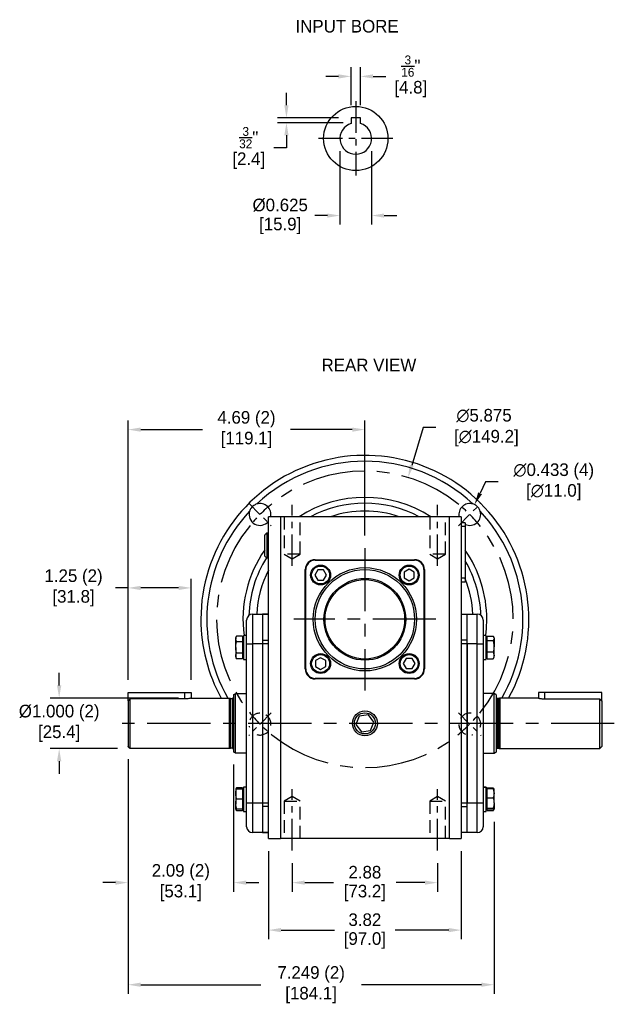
# Model space of a CAD drawing. Header units: inches. Extents: x 68.3 to 98.5, y 18.7 to 44.4.
# Tile 1 of 3: x 68.3 to 80.1, y 19 to 38.5. Entities that reach past the tile are written whole.
import ezdxf

# ---------------------------------------------------------------- set-up
doc = ezdxf.new("R2010")
doc.units = ezdxf.units.IN
doc.header["$MEASUREMENT"] = 0
doc.linetypes.add('CENTER', pattern=[2, 1.25, -0.25, 0.25, -0.25])
doc.linetypes.add('HIDDEN', pattern=[0.375, 0.25, -0.125])
for name, color, linetype in [('Centerline', 40, 'CENTER'), ('Dimensions', 140, 'Continuous'), ('Hidden', 102, 'HIDDEN'), ('Text', 140, 'Continuous')]:
    doc.layers.add(name, color=color, linetype=linetype)
doc.dimstyles.get("Standard").update_dxf_attribs({"dimtxt": 0.25, "dimasz": 0.25, "dimexe": 0.18, "dimexo": 0.25, "dimgap": 0.08, "dimtad": 0, "dimtih": 1, "dimtoh": 1, "dimrnd": 0.0005, "dimzin": 0, "dimdsep": 46, "dimtxsty": 'Standard', "dimcen": 0, "dimadec": 0, "dimazin": 0, "dimtfac": 1, "dimtofl": 0, "dimtmove": 0, "dimatfit": 3, "dimfxl": 0, "dimtolj": 1, "dimtzin": 0, "dimarcsym": 0})

# ---------------------------------------------------------------- blocks, each defined once
blk = doc.blocks.new('*D0')
at = {"layer": 'Defpoints', "color": 0}
for p in [(75.086, 37.359), (74.898, 36.536), (75.086, 36.536)]:
    blk.add_point(p, dxfattribs=at)
at = {"layer": 'Dimensions', "color": 0, "lineweight": -2}
for p, q in [((74.898, 36.786), (74.898, 37.539)), ((75.086, 36.786), (75.086, 37.539)), ((74.648, 37.359), (74.398, 37.359)), ((75.336, 37.359), (75.586, 37.359))]:
    blk.add_line(p, q, dxfattribs=at)
at = {"layer": 'Dimensions', "color": 0}
for points in [[(74.648, 37.401), (74.648, 37.317), (74.898, 37.359)], [(75.336, 37.401), (75.336, 37.317), (75.086, 37.359)]]:
    blk.add_solid(points, dxfattribs=at)
at = {"layer": 'Dimensions', "color": 0, "insert": (76.082, 37.359), "char_height": 0.25, "attachment_point": 5}
blk.add_mtext('\\A1;{\\H0.7x;\\S3/16;}"\\P[4.8]', dxfattribs=at)
blk = doc.blocks.new('*D1')
at = {"layer": 'Defpoints', "color": 0}
for p in [(74.679, 36.129), (75.304, 36.129), (74.679, 34.602)]:
    blk.add_point(p, dxfattribs=at)
at = {"layer": 'Dimensions', "color": 0, "lineweight": -2}
for p, q in [((74.679, 35.879), (74.679, 34.422)), ((75.304, 35.879), (75.304, 34.422)), ((74.429, 34.602), (74.179, 34.602)), ((75.554, 34.602), (75.804, 34.602))]:
    blk.add_line(p, q, dxfattribs=at)
at = {"layer": 'Dimensions', "color": 0}
for points in [[(74.429, 34.643), (74.429, 34.56), (74.679, 34.602)], [(75.554, 34.643), (75.554, 34.56), (75.304, 34.602)]]:
    blk.add_solid(points, dxfattribs=at)
at = {"layer": 'Dimensions', "color": 0, "char_height": 0.25, "attachment_point": 5}
for s, insert in [('\\A1;%%c0.625', (73.495, 34.807)), ('\\A1;[15.9]', (73.495, 34.397))]:
    blk.add_mtext(s, dxfattribs=dict(at, insert=insert))
blk = doc.blocks.new('*D2')
at = {"layer": 'Defpoints', "color": 0}
for p in [(74.898, 36.536), (73.619, 36.442), (74.992, 36.442)]:
    blk.add_point(p, dxfattribs=at)
at = {"layer": 'Dimensions', "color": 0, "lineweight": -2}
for p, q in [((73.619, 36.786), (73.619, 37.036)), ((74.648, 36.536), (73.439, 36.536)), ((74.742, 36.442), (73.439, 36.442)), ((73.619, 36.192), (73.619, 35.942)), ((73.619, 35.942), (73.369, 35.942))]:
    blk.add_line(p, q, dxfattribs=at)
at = {"layer": 'Dimensions', "color": 0}
for points in [[(73.577, 36.786), (73.661, 36.786), (73.619, 36.536)], [(73.577, 36.192), (73.661, 36.192), (73.619, 36.442)]]:
    blk.add_solid(points, dxfattribs=at)
at = {"layer": 'Dimensions', "color": 0, "insert": (72.872, 35.942), "char_height": 0.25, "attachment_point": 5}
blk.add_mtext('\\A1;{\\H0.7x;\\S3/32;}"\\P[2.4]', dxfattribs=at)
blk = doc.blocks.new('*D3')
at = {"layer": 'Defpoints', "color": 0}
for p in [(70.482, 27.224), (70.482, 25.15), (71.732, 25.15)]:
    blk.add_point(p, dxfattribs=at)
at = {"layer": 'Dimensions', "color": 0, "lineweight": -2}
for p, q in [((70.482, 25.4), (70.482, 27.404)), ((71.732, 25.4), (71.732, 27.404)), ((70.482, 27.224), (70.232, 27.224)), ((71.482, 27.224), (70.732, 27.224))]:
    blk.add_line(p, q, dxfattribs=at)
at = {"layer": 'Dimensions', "color": 0}
for points in [[(70.732, 27.265), (70.732, 27.182), (70.482, 27.224)], [(71.482, 27.265), (71.482, 27.182), (71.732, 27.224)]]:
    blk.add_solid(points, dxfattribs=at)
at = {"layer": 'Dimensions', "color": 0, "char_height": 0.25, "attachment_point": 5}
for s, insert in [('\\A1;1.25 (2)', (69.402, 27.429)), ('\\A1;[31.8]', (69.402, 27.019))]:
    blk.add_mtext(s, dxfattribs=dict(at, insert=insert))
blk = doc.blocks.new('*D4')
at = {"layer": 'Defpoints', "color": 0}
for p in [(73.732, 22.023), (76.612, 22.023), (76.612, 21.385)]:
    blk.add_point(p, dxfattribs=at)
at = {"layer": 'Dimensions', "color": 0, "lineweight": -2}
for p, q in [((73.732, 21.773), (73.732, 21.205)), ((76.612, 21.773), (76.612, 21.205)), ((73.982, 21.385), (74.551, 21.385)), ((76.362, 21.385), (75.794, 21.385))]:
    blk.add_line(p, q, dxfattribs=at)
at = {"layer": 'Dimensions', "color": 0}
for points in [[(73.982, 21.426), (73.982, 21.343), (73.732, 21.385)], [(76.362, 21.426), (76.362, 21.343), (76.612, 21.385)]]:
    blk.add_solid(points, dxfattribs=at)
at = {"layer": 'Dimensions', "color": 0, "char_height": 0.25, "attachment_point": 5}
for s, insert in [('\\A1;2.88', (75.172, 21.59)), ('\\A1;[73.2]', (75.172, 21.18))]:
    blk.add_mtext(s, dxfattribs=dict(at, insert=insert))
blk = doc.blocks.new('*D5')
at = {"layer": 'Defpoints', "color": 0}
for p in [(73.263, 22.259), (77.082, 22.259), (77.082, 20.444)]:
    blk.add_point(p, dxfattribs=at)
at = {"layer": 'Dimensions', "color": 0, "lineweight": -2}
for p, q in [((73.263, 22.009), (73.263, 20.264)), ((77.082, 22.009), (77.082, 20.264)), ((73.513, 20.444), (74.571, 20.444)), ((76.832, 20.444), (75.773, 20.444))]:
    blk.add_line(p, q, dxfattribs=at)
at = {"layer": 'Dimensions', "color": 0}
for points in [[(73.513, 20.486), (73.513, 20.402), (73.263, 20.444)], [(76.832, 20.486), (76.832, 20.402), (77.082, 20.444)]]:
    blk.add_solid(points, dxfattribs=at)
at = {"layer": 'Dimensions', "color": 0, "char_height": 0.25, "attachment_point": 5}
for s, insert in [('\\A1;3.82', (75.172, 20.649)), ('\\A1;[97.0]', (75.172, 20.239))]:
    blk.add_mtext(s, dxfattribs=dict(at, insert=insert))
blk = doc.blocks.new('*D6')
at = {"layer": 'Defpoints', "color": 0}
for p in [(70.482, 30.361), (75.172, 28.01), (70.482, 25.15)]:
    blk.add_point(p, dxfattribs=at)
at = {"layer": 'Dimensions', "color": 0, "lineweight": -2}
for p, q in [((70.482, 25.4), (70.482, 30.541)), ((75.172, 28.26), (75.172, 30.541)), ((70.732, 30.361), (71.955, 30.361)), ((74.922, 30.361), (73.699, 30.361))]:
    blk.add_line(p, q, dxfattribs=at)
at = {"layer": 'Dimensions', "color": 0}
for points in [[(70.732, 30.402), (70.732, 30.319), (70.482, 30.361)], [(74.922, 30.402), (74.922, 30.319), (75.172, 30.361)]]:
    blk.add_solid(points, dxfattribs=at)
at = {"layer": 'Dimensions', "color": 0, "char_height": 0.25, "attachment_point": 5}
for s, insert in [('\\A1;4.69 (2)', (72.827, 30.566)), ('\\A1;[119.1]', (72.827, 30.156))]:
    blk.add_mtext(s, dxfattribs=dict(at, insert=insert))
blk = doc.blocks.new('*D7')
at = {"layer": 'Defpoints', "color": 0}
for p in [(69.117, 25.041), (71.732, 25.041), (70.521, 24.041)]:
    blk.add_point(p, dxfattribs=at)
at = {"layer": 'Dimensions', "color": 0, "lineweight": -2}
for p, q in [((69.117, 25.291), (69.117, 25.541)), ((71.482, 25.041), (68.937, 25.041)), ((70.271, 24.041), (68.937, 24.041)), ((69.117, 23.791), (69.117, 23.541))]:
    blk.add_line(p, q, dxfattribs=at)
at = {"layer": 'Dimensions', "color": 0}
for points in [[(69.075, 25.291), (69.159, 25.291), (69.117, 25.041)], [(69.075, 23.791), (69.159, 23.791), (69.117, 24.041)]]:
    blk.add_solid(points, dxfattribs=at)
at = {"layer": 'Dimensions', "color": 0, "char_height": 0.25, "attachment_point": 5}
for s, insert in [('\\A1;%%c1.000 (2)', (69.117, 24.746)), ('\\A1;[25.4]', (69.117, 24.336))]:
    blk.add_mtext(s, dxfattribs=dict(at, insert=insert))
blk = doc.blocks.new('*D8')
at = {"layer": 'Defpoints', "color": 0}
for p in [(70.482, 24.08), (72.572, 23.973), (70.482, 21.385)]:
    blk.add_point(p, dxfattribs=at)
at = {"layer": 'Dimensions', "color": 0, "lineweight": -2}
for p, q in [((70.482, 23.83), (70.482, 21.205)), ((72.572, 23.723), (72.572, 21.205)), ((70.232, 21.385), (69.982, 21.385)), ((72.822, 21.385), (73.072, 21.385))]:
    blk.add_line(p, q, dxfattribs=at)
at = {"layer": 'Dimensions', "color": 0}
for points in [[(70.232, 21.426), (70.232, 21.343), (70.482, 21.385)], [(72.822, 21.426), (72.822, 21.343), (72.572, 21.385)]]:
    blk.add_solid(points, dxfattribs=at)
at = {"layer": 'Dimensions', "color": 0, "char_height": 0.25, "attachment_point": 5}
for s, insert in [('\\A1;2.09 (2)', (71.527, 21.59)), ('\\A1;[53.1]', (71.527, 21.18))]:
    blk.add_mtext(s, dxfattribs=dict(at, insert=insert))
blk = doc.blocks.new('*D21')
at = {"layer": 'Defpoints', "color": 0}
for p in [(70.482, 24.08), (77.731, 22.842), (77.731, 19.362)]:
    blk.add_point(p, dxfattribs=at)
at = {"layer": 'Dimensions', "color": 0, "lineweight": -2}
for p, q in [((70.482, 23.83), (70.482, 19.182)), ((77.731, 22.592), (77.731, 19.182)), ((70.732, 19.362), (73.11, 19.362)), ((77.481, 19.362), (75.103, 19.362))]:
    blk.add_line(p, q, dxfattribs=at)
at = {"layer": 'Dimensions', "color": 0}
for points in [[(70.732, 19.404), (70.732, 19.32), (70.482, 19.362)], [(77.481, 19.404), (77.481, 19.32), (77.731, 19.362)]]:
    blk.add_solid(points, dxfattribs=at)
at = {"layer": 'Dimensions', "color": 0, "char_height": 0.25, "attachment_point": 5}
for s, insert in [('\\A1;7.249 (2)', (74.107, 19.567)), ('\\A1;[184.1]', (74.107, 19.157))]:
    blk.add_mtext(s, dxfattribs=dict(at, insert=insert))
blk = doc.blocks.new('*D22')
at = {"layer": 'Defpoints', "color": 0}
for p in [(77.344, 28.874), (77.155, 28.485)]:
    blk.add_point(p, dxfattribs=at)
at = {"layer": 'Dimensions', "color": 0, "lineweight": -2}
for p, q in [((77.562, 29.324), (77.453, 29.099)), ((77.812, 29.324), (77.562, 29.324))]:
    blk.add_line(p, q, dxfattribs=at)
at = {"layer": 'Dimensions', "color": 0}
blk.add_solid([(77.416, 29.117), (77.491, 29.081), (77.344, 28.874)], dxfattribs=at)
at = {"layer": 'Dimensions', "color": 0, "char_height": 0.25, "attachment_point": 5}
for s, insert in [('\\A1;∅0.433 (4)', (78.913, 29.529)), ('\\A1;[∅11.0]', (78.913, 29.119))]:
    blk.add_mtext(s, dxfattribs=dict(at, insert=insert))
blk = doc.blocks.new('*D23')
at = {"layer": 'Defpoints', "color": 0}
for p in [(76.027, 29.413), (74.318, 23.792)]:
    blk.add_point(p, dxfattribs=at)
at = {"layer": 'Dimensions', "color": 0, "lineweight": -2}
for p, q in [((76.327, 30.4), (76.1, 29.652)), ((76.577, 30.4), (76.327, 30.4))]:
    blk.add_line(p, q, dxfattribs=at)
at = {"layer": 'Dimensions', "color": 0}
blk.add_solid([(76.06, 29.664), (76.14, 29.64), (76.027, 29.413)], dxfattribs=at)
at = {"layer": 'Dimensions', "color": 0, "insert": (77.532, 30.4), "char_height": 0.25, "attachment_point": 5}
blk.add_mtext('\\A1;∅5.875\\P [∅149.2]', dxfattribs=at)

msp = doc.modelspace()

# ---------------------------------------------------------------- linework, layer by layer
for p, q in [((75.0855, 36.5357), (74.898, 36.5357)), ((74.898, 36.5357), (74.898, 36.4687)), ((75.0855, 36.4687), (75.0855, 36.5357))]:
    msp.add_line(p, q)
at = {"color": 7, "linetype": 'Continuous'}
for p, q in [((73.2628, 22.2595), (73.2628, 28.6347)), ((73.499, 28.6347), (73.2628, 28.6347)), ((73.499, 28.6347), (73.499, 22.2595)), ((76.8455, 28.6347), (73.499, 28.6347)), ((76.8455, 22.2595), (76.8455, 28.6347)), ((77.0817, 28.6347), (76.8455, 28.6347)), ((77.0817, 28.6347), (77.0817, 22.2595)), ((77.1068, 28.5166), (77.0817, 28.5425)), ((77.1604, 28.5166), (77.0817, 28.5166)), ((77.1604, 28.5166), (77.1604, 28.4378)), ((73.227, 28.3107), (73.227, 27.8169)), ((77.1604, 28.4378), (77.0817, 28.4378)), ((77.1604, 28.4378), (77.1604, 27.4142)), ((73.1887, 27.8552), (73.1887, 28.2725)), ((74.188, 27.7835), (76.1565, 27.7835)), ((74.188, 27.773), (74.188, 27.7835)), ((74.188, 27.773), (76.1565, 27.773)), ((76.1565, 27.773), (76.1565, 27.7835)), ((73.9911, 25.6182), (73.9911, 27.5867)), ((74.0017, 27.5867), (73.9911, 27.5867)), ((74.0017, 25.6182), (74.0017, 27.5867)), ((74.2374, 27.5796), (74.1795, 27.4793)), ((74.3532, 27.5796), (74.2374, 27.5796)), ((74.4111, 27.4793), (74.3532, 27.5796)), ((76.0492, 27.5951), (75.9489, 27.5372)), ((75.9489, 27.5372), (75.9489, 27.4214)), ((76.1495, 27.5372), (76.0492, 27.5951)), ((76.1495, 27.4214), (76.1495, 27.5372)), ((76.3428, 27.5867), (76.3428, 25.6182)), ((76.3533, 27.5867), (76.3428, 27.5867)), ((76.3533, 27.5867), (76.3533, 25.6182)), ((74.1795, 27.4793), (74.2374, 27.379)), ((74.2374, 27.379), (74.3532, 27.379)), ((74.3532, 27.379), (74.4111, 27.4793)), ((75.9489, 27.4214), (76.0492, 27.3635)), ((76.0492, 27.3635), (76.1495, 27.4214)), ((77.1604, 27.4142), (77.0817, 27.4142)), ((77.1604, 27.3355), (77.0817, 27.3355)), ((77.1604, 27.4142), (77.1604, 27.3355)), ((72.8297, 26.1154), (72.8297, 26.5878)), ((72.9478, 26.7059), (73.1447, 26.7059)), ((72.9478, 26.7059), (72.9478, 26.1154)), ((73.1447, 26.7059), (73.1447, 26.1154)), ((73.1447, 26.7059), (73.2628, 26.7059)), ((73.1447, 26.7059), (73.1447, 26.7016)), ((73.2628, 26.7016), (73.1447, 26.7016)), ((77.0817, 26.7059), (77.1998, 26.7059)), ((77.0817, 26.7016), (77.1998, 26.7016)), ((77.1998, 26.7059), (77.3967, 26.7059)), ((77.1998, 26.1154), (77.1998, 26.7059)), ((77.1998, 26.7016), (77.1998, 26.7059)), ((77.3967, 26.1154), (77.3967, 26.7059)), ((77.5148, 26.5878), (77.5148, 26.1154)), ((72.6132, 26.2407), (72.6132, 26.2142)), ((72.6132, 26.0436), (72.6132, 26.2142)), ((72.751, 26.2712), (72.6308, 26.2712)), ((72.751, 26.1573), (72.6308, 26.1573)), ((72.751, 26.2712), (72.751, 26.2142)), ((72.751, 26.2142), (72.751, 26.1573)), ((72.751, 26.1573), (72.751, 26.0436)), ((72.7707, 26.284), (72.7707, 25.8037)), ((73.1447, 26.1866), (73.1447, 26.1154)), ((73.1447, 26.1866), (73.2628, 26.1866)), ((77.1998, 26.1866), (77.0817, 26.1866)), ((77.1998, 26.1154), (77.1998, 26.1866)), ((77.5738, 25.8037), (77.5738, 26.284)), ((77.5935, 26.2258), (77.5935, 26.2692)), ((77.5935, 26.2692), (77.7137, 26.2692)), ((77.5935, 26.1824), (77.5935, 26.2258)), ((77.5935, 26.0698), (77.5935, 26.1824)), ((77.5935, 26.1824), (77.7137, 26.1824)), ((77.7313, 26.2258), (77.7313, 26.2407)), ((77.7313, 26.2258), (77.7313, 26.0698)), ((72.6132, 26.0436), (72.6132, 25.8733)), ((72.751, 26.0436), (72.751, 25.93)), ((72.8297, 22.9658), (72.8297, 26.1154)), ((72.8297, 26.1154), (72.9478, 26.1154)), ((72.9478, 26.1154), (72.9478, 22.9658)), ((73.1447, 26.1154), (72.9478, 26.1154)), ((73.1447, 26.1154), (73.1447, 22.9658)), ((73.1447, 26.1154), (73.1447, 22.9658)), ((73.2628, 26.1154), (73.1447, 26.1154)), ((77.1998, 26.1154), (77.0817, 26.1154)), ((77.1998, 22.9658), (77.1998, 26.1154)), ((77.1998, 26.1154), (77.1998, 22.9658)), ((77.3967, 26.1154), (77.1998, 26.1154)), ((77.3967, 22.9658), (77.3967, 26.1154)), ((77.3967, 26.1154), (77.5148, 26.1154)), ((77.5148, 26.1154), (77.5148, 22.9658)), ((77.5935, 25.9571), (77.5935, 26.0698)), ((77.5935, 25.9571), (77.7137, 25.9571)), ((77.5935, 25.8878), (77.5935, 25.9571)), ((77.7313, 25.8878), (77.7313, 26.0698)), ((72.6132, 25.8733), (72.6132, 25.847)), ((72.751, 25.93), (72.6308, 25.93)), ((72.751, 25.8166), (72.6308, 25.8166)), ((72.751, 25.93), (72.751, 25.8733)), ((72.751, 25.8733), (72.751, 25.8166)), ((72.7707, 25.83), (72.7707, 25.847)), ((74.2953, 25.8413), (74.195, 25.7834)), ((74.195, 25.7834), (74.195, 25.6676)), ((74.3956, 25.7834), (74.2953, 25.8413)), ((74.3956, 25.6676), (74.3956, 25.7834)), ((75.9913, 25.8258), (75.9334, 25.7255)), ((76.1071, 25.8258), (75.9913, 25.8258)), ((76.165, 25.7255), (76.1071, 25.8258)), ((77.5935, 25.8186), (77.5935, 25.8878)), ((77.5935, 25.8186), (77.7137, 25.8186)), ((77.7313, 25.847), (77.7313, 25.8878)), ((74.0017, 25.6182), (73.9911, 25.6182)), ((74.195, 25.6676), (74.2953, 25.6097)), ((74.2953, 25.6097), (74.3956, 25.6676)), ((75.9334, 25.7255), (75.9913, 25.6252)), ((75.9913, 25.6252), (76.1071, 25.6252)), ((76.1071, 25.6252), (76.165, 25.7255)), ((76.3533, 25.6182), (76.3428, 25.6182)), ((76.1565, 25.4319), (74.188, 25.4319)), ((74.188, 25.4213), (74.188, 25.4319)), ((76.1565, 25.4213), (74.188, 25.4213)), ((76.1565, 25.4213), (76.1565, 25.4319)), ((70.4821, 24.9839), (70.4821, 25.1496)), ((70.4821, 25.1496), (71.6071, 25.1496)), ((70.4821, 24.9839), (70.4821, 24.08)), ((71.6071, 25.0247), (70.5215, 25.0247)), ((70.5215, 24.0406), (70.5215, 25.0247)), ((71.6071, 25.1496), (71.7321, 25.1496)), ((71.6071, 25.0247), (71.6071, 25.1496)), ((72.4935, 24.5406), (72.4935, 25.0406)), ((72.5155, 24.5406), (72.5155, 25.0347)), ((72.5486, 25.0347), (72.5486, 24.0465)), ((72.5722, 25.1084), (72.5722, 23.9728)), ((72.6116, 23.95), (72.6116, 25.1311)), ((77.7329, 23.95), (77.7329, 25.1311)), ((77.7722, 25.1084), (77.7722, 23.9728)), ((77.7959, 25.0347), (77.7959, 24.0465)), ((77.8289, 24.5406), (77.8289, 25.0347)), ((77.851, 24.5406), (77.851, 25.0406)), ((78.7374, 25.1496), (78.6124, 25.1496)), ((79.8624, 25.1496), (78.7374, 25.1496)), ((78.7374, 25.0247), (78.7374, 25.1496)), ((78.7374, 25.0247), (79.823, 25.0247)), ((79.823, 24.0406), (79.823, 25.0247)), ((79.8624, 24.9839), (79.8624, 25.1496)), ((79.8624, 24.9839), (79.8624, 24.08)), ((75.0614, 24.6848), (74.992, 24.5167)), ((75.2417, 24.7087), (75.0614, 24.6848)), ((75.3525, 24.5645), (75.2417, 24.7087)), ((72.4935, 24.0406), (72.4935, 24.5406)), ((72.5155, 24.0465), (72.5155, 24.5406)), ((74.992, 24.5167), (75.1028, 24.3725)), ((75.1028, 24.3725), (75.2831, 24.3964)), ((75.2831, 24.3964), (75.3525, 24.5645)), ((77.8289, 24.0465), (77.8289, 24.5406)), ((77.851, 24.0406), (77.851, 24.5406)), ((72.6132, 23.2341), (72.6132, 23.1355)), ((72.751, 23.2646), (72.6308, 23.2646)), ((72.751, 23.2343), (72.6308, 23.2343)), ((72.751, 23.234), (72.6308, 23.234)), ((72.751, 23.2646), (72.751, 23.2343)), ((72.751, 23.2343), (72.751, 23.2341)), ((72.751, 23.2341), (72.751, 23.234)), ((72.751, 23.234), (72.751, 23.1355)), ((72.7707, 23.2775), (72.7707, 22.7971)), ((77.5148, 23.2767), (77.5738, 23.2767)), ((77.5738, 23.2767), (77.5738, 23.2775)), ((77.5738, 22.7971), (77.5738, 23.2767)), ((77.5738, 23.2767), (77.5738, 23.2341)), ((77.5935, 23.2474), (77.5935, 23.2626)), ((77.5935, 23.2626), (77.7137, 23.2626)), ((77.5935, 23.1573), (77.5935, 23.2474)), ((77.5935, 23.2474), (77.7137, 23.2474)), ((77.7313, 23.1573), (77.7313, 23.2341)), ((72.6132, 23.1355), (72.6132, 22.9386)), ((72.751, 23.037), (72.6308, 23.037)), ((72.751, 23.1355), (72.751, 23.037)), ((72.751, 23.037), (72.751, 22.9386)), ((77.5935, 23.0672), (77.5935, 23.1573)), ((77.5935, 23.0672), (77.7137, 23.0672)), ((77.5935, 22.9621), (77.5935, 23.0672)), ((77.7313, 22.9621), (77.7313, 23.1573)), ((72.6132, 22.8404), (72.6132, 22.9386)), ((72.751, 22.8403), (72.6308, 22.8403)), ((72.751, 22.9386), (72.751, 22.8403)), ((72.751, 22.8403), (72.751, 22.81)), ((72.8297, 22.4933), (72.8297, 22.9658)), ((72.8297, 22.9658), (72.9478, 22.9658)), ((72.9478, 22.9658), (72.9478, 22.3752)), ((72.9478, 22.9658), (73.1447, 22.9658)), ((73.1447, 22.9658), (73.1447, 22.3752)), ((73.1447, 22.9658), (73.1447, 22.8945)), ((73.1447, 22.9658), (73.2628, 22.9658)), ((73.2628, 22.8945), (73.1447, 22.8945)), ((77.0817, 22.9658), (77.1998, 22.9658)), ((77.0817, 22.8945), (77.1998, 22.8945)), ((77.1998, 22.3752), (77.1998, 22.9658)), ((77.1998, 22.8945), (77.1998, 22.9658)), ((77.1998, 22.9658), (77.3967, 22.9658)), ((77.3967, 22.9658), (77.5148, 22.9658)), ((77.3967, 22.3752), (77.3967, 22.9658)), ((77.5148, 22.9658), (77.5148, 22.4933)), ((77.5935, 22.8571), (77.5935, 22.9621)), ((77.5935, 22.8571), (77.7137, 22.8571)), ((77.5935, 22.8422), (77.5935, 22.8571)), ((77.5935, 22.8272), (77.5935, 22.8422)), ((77.5935, 22.8272), (77.7137, 22.8272)), ((77.5935, 22.812), (77.5935, 22.8272)), ((77.7313, 22.9621), (77.7313, 22.8422)), ((72.751, 22.81), (72.6308, 22.81)), ((77.5935, 22.812), (77.7137, 22.812)), ((73.1447, 22.3752), (72.9478, 22.3752)), ((73.1447, 22.3796), (73.2628, 22.3796)), ((73.1447, 22.3796), (73.1447, 22.3752)), ((73.2628, 22.3752), (73.1447, 22.3752)), ((73.2628, 22.2595), (73.499, 22.2595)), ((76.8455, 22.2595), (73.499, 22.2595)), ((76.8455, 22.2595), (77.0817, 22.2595)), ((77.1998, 22.3796), (77.0817, 22.3796)), ((77.1998, 22.3752), (77.0817, 22.3752)), ((77.1998, 22.3752), (77.1998, 22.3796)), ((77.3967, 22.3752), (77.1998, 22.3752))]:
    msp.add_line(p, q, dxfattribs=at)
at = {"color": 7, "linetype": 'Continuous', "flags": 128}
msp.add_lwpolyline([(77.5653, 26.284), (77.5795, 26.4198), (77.5864, 26.6024)], dxfattribs=at)
msp.add_circle((74.9918, 36.1294), 0.6363)
at = {"color": 7, "linetype": 'Continuous'}
for centre, radius in [((74.2953, 27.4793), 0.1969), ((74.2953, 27.4793), 0.1772), ((75.1722, 26.6024), 1.0236), ((75.1722, 26.6024), 0.9843), ((76.0492, 27.4793), 0.1969), ((76.0492, 27.4793), 0.1772), ((75.1722, 26.6024), 0.8101), ((75.1722, 26.6024), 0.7874), ((74.2953, 25.7255), 0.1969), ((74.2953, 25.7255), 0.1772), ((76.0492, 25.7255), 0.1969), ((76.0492, 25.7255), 0.1772), ((75.1722, 24.5406), 0.2469), ((75.1722, 24.5406), 0.2087)]:
    msp.add_circle(centre, radius, dxfattribs=at)
msp.add_arc((74.9918, 36.1294), 0.3126, 107.45193, 72.54807)
for centre, radius, start, end in [((75.1722, 26.6024), 3.248, 331.25917, 180), ((75.1722, 26.6024), 3.1299, 46.87655, 133.12345), ((73.0951, 28.6795), 0.2165, 348.04802, 106.74923), ((75.1722, 26.6024), 2.4142, 57.33249, 122.66751), ((75.1722, 26.6024), 2.2999, 62.08681, 117.91319), ((77.2494, 28.6795), 0.2165, 73.25077, 191.95198), ((75.1722, 26.6024), 3.1299, 136.87655, 209.93345), ((73.0951, 28.6795), 0.2165, 163.25077, 320.74745), ((75.1722, 26.6024), 2.1435, 71.4596, 108.5404), ((77.2494, 28.6795), 0.2165, 245.74942, 16.74923), ((75.1722, 26.6024), 3.1299, 330.06655, 43.12345), ((75.1722, 26.6024), 2.4142, 145.24599, 187.57767), ((75.1722, 26.6024), 2.4142, 0, 34.55803), ((75.1722, 26.6024), 2.2999, 147.98351, 178.07205), ((74.188, 27.5867), 0.1969, 90, 180), ((74.188, 27.5867), 0.1863, 90, 180), ((76.1565, 27.5867), 0.1969, 0, 90), ((76.1565, 27.5867), 0.1863, 0, 90), ((75.1722, 26.6024), 2.2999, 1.92795, 30.17604), ((75.1722, 26.6024), 2.1435, 152.97331, 177.23125), ((75.1722, 26.6024), 2.1435, 2.76875, 21.94719), ((75.1722, 26.6024), 3.248, 180, 208.74083), ((72.9478, 26.5878), 0.1181, 90, 180), ((77.3967, 26.5878), 0.1181, 0, 90), ((74.188, 25.6182), 0.1969, 180, 270), ((74.188, 25.6182), 0.1863, 180, 270), ((76.1565, 25.6182), 0.1863, 270, 0), ((76.1565, 25.6182), 0.1969, 270, 0), ((72.5486, 25.0583), 0.0236, 270, 0), ((77.7959, 25.0583), 0.0236, 180, 270), ((72.5486, 24.0229), 0.0236, 0, 90), ((77.7959, 24.0229), 0.0236, 90, 180), ((72.9478, 22.4933), 0.1181, 180, 270), ((77.3967, 22.4933), 0.1181, 270, 0)]:
    msp.add_arc(centre, radius, start, end, dxfattribs=at)
for points, knots in [([(74.898, 36.4687), (74.898, 36.4578), (74.898, 36.4441), (74.898, 36.4305), (74.898, 36.4277)], [0, 0, 0, 0, 0.7945928, 1, 1, 1, 1]), ([(75.0855, 36.4277), (75.0855, 36.4305), (75.0855, 36.4441), (75.0855, 36.4578), (75.0855, 36.4687)], [0, 0, 0, 0, 0.2054072, 1, 1, 1, 1])]:
    msp.add_open_spline(points, degree=3, knots=knots)
for points, knots in [([(73.0327, 28.8869), (73.0213, 28.8828), (72.9884, 28.8711), (72.9399, 28.8356), (72.904, 28.7874), (72.8918, 28.7533), (72.8878, 28.7419)], [0, 0, 0, 0, 0.17041453, 0.4909008, 0.83061881, 1, 1, 1, 1]), ([(77.4567, 28.7419), (77.4526, 28.7533), (77.4409, 28.7862), (77.4054, 28.8347), (77.3572, 28.8707), (77.3231, 28.8828), (77.3118, 28.8869)], [0, 0, 0, 0, 0.1704158, 0.490901, 0.8306195, 1, 1, 1, 1]), ([(72.6132, 26.2142), (72.6132, 26.2156), (72.6135, 26.2348), (72.6224, 26.2537), (72.6308, 26.2712)], [0, 0, 0, 0, 0.07020058, 1, 1, 1, 1]), ([(72.6132, 26.0436), (72.6134, 26.0526), (72.6142, 26.091), (72.6236, 26.1285), (72.6308, 26.1573)], [0, 0, 0, 0, 0.2318487, 1, 1, 1, 1]), ([(77.7137, 26.2692), (77.7159, 26.2662), (77.7263, 26.2521), (77.7291, 26.2374), (77.7313, 26.2258)], [0, 0, 0, 0, 0.2110004, 1, 1, 1, 1]), ([(77.7313, 26.2258), (77.7311, 26.2224), (77.7303, 26.2077), (77.7209, 26.1934), (77.7137, 26.1824)], [0, 0, 0, 0, 0.2318491, 1, 1, 1, 1]), ([(72.6308, 25.93), (72.6286, 25.9378), (72.6182, 25.9748), (72.6154, 26.0133), (72.6132, 26.0436)], [0, 0, 0, 0, 0.2110011, 1, 1, 1, 1]), ([(77.7313, 26.0698), (77.7313, 26.0671), (77.731, 26.029), (77.7221, 25.9918), (77.7137, 25.9571)], [0, 0, 0, 0, 0.0702006, 1, 1, 1, 1]), ([(72.6132, 25.8733), (72.6132, 25.8746), (72.6135, 25.8938), (72.6224, 25.9125), (72.6308, 25.93)], [0, 0, 0, 0, 0.0702, 1, 1, 1, 1]), ([(77.7313, 25.8878), (77.7313, 25.8862), (77.731, 25.8628), (77.7221, 25.8399), (77.7137, 25.8186)], [0, 0, 0, 0, 0.0701998, 1, 1, 1, 1]), ([(71.7321, 25.0406), (71.731, 25.0403), (71.7328, 25.0408), (71.7221, 25.0381), (71.6995, 25.0332), (71.6654, 25.0277), (71.6325, 25.025), (71.6127, 25.0248), (71.6071, 25.0247)], [0, 0, 0, 0, 0.0644124, 0.2722617, 0.482039, 0.6974817, 0.9139006, 1, 1, 1, 1]), ([(78.6124, 25.0406), (78.6135, 25.0403), (78.6116, 25.0408), (78.6223, 25.0381), (78.645, 25.0332), (78.6791, 25.0277), (78.712, 25.025), (78.7318, 25.0248), (78.7374, 25.0247)], [0, 0, 0, 0, 0.0644124, 0.2722617, 0.482039, 0.6974817, 0.9139006, 1, 1, 1, 1]), ([(72.6132, 23.2341), (72.6154, 23.2342), (72.6182, 23.2342), (72.6286, 23.2343), (72.6308, 23.2343)], [0, 0, 0, 0, 0.7889986, 1, 1, 1, 1]), ([(72.6308, 23.234), (72.6236, 23.234), (72.6142, 23.2341), (72.6134, 23.2341), (72.6132, 23.2341)], [0, 0, 0, 0, 0.76815, 1, 1, 1, 1]), ([(72.6132, 23.1355), (72.6132, 23.1378), (72.6135, 23.1711), (72.6224, 23.2037), (72.6308, 23.234)], [0, 0, 0, 0, 0.070201, 1, 1, 1, 1]), ([(77.7313, 23.2324), (77.7313, 23.2328), (77.731, 23.2378), (77.7221, 23.2428), (77.7137, 23.2474)], [0, 0, 0, 0, 0.0702007, 1, 1, 1, 1]), ([(72.6132, 22.9386), (72.6132, 22.941), (72.6135, 22.9742), (72.6224, 23.0067), (72.6308, 23.037)], [0, 0, 0, 0, 0.07020058, 1, 1, 1, 1]), ([(77.7313, 23.1573), (77.7313, 23.1551), (77.731, 23.1247), (77.7221, 23.0949), (77.7137, 23.0672)], [0, 0, 0, 0, 0.07020078, 1, 1, 1, 1]), ([(77.7137, 23.0672), (77.7159, 23.06), (77.7263, 23.0257), (77.7291, 22.9902), (77.7313, 22.9621)], [0, 0, 0, 0, 0.2110004, 1, 1, 1, 1]), ([(72.6132, 22.8404), (72.6134, 22.8404), (72.6142, 22.8404), (72.6236, 22.8403), (72.6308, 22.8403)], [0, 0, 0, 0, 0.2318487, 1, 1, 1, 1]), ([(77.7313, 22.9621), (77.7311, 22.9539), (77.7303, 22.9183), (77.7209, 22.8837), (77.7137, 22.8571)], [0, 0, 0, 0, 0.2318491, 1, 1, 1, 1]), ([(77.7313, 22.8422), (77.7313, 22.8418), (77.731, 22.8368), (77.7221, 22.8318), (77.7137, 22.8272)], [0, 0, 0, 0, 0.0702006, 1, 1, 1, 1]), ([(77.7137, 22.812), (77.7162, 22.8149), (77.7197, 22.8192), (77.7209, 22.8235), (77.7212, 22.8249)], [0, 0, 0, 0, 0.7013417, 1, 1, 1, 1])]:
    msp.add_open_spline(points, degree=3, knots=knots, dxfattribs=at)
for points in [[(73.227, 28.3107), (73.1887, 28.2725)], [(73.2628, 28.3096), (73.227, 28.3107)], [(73.1887, 27.8552), (73.227, 27.8169)], [(73.227, 27.8169), (73.2628, 27.818)], [(72.6308, 26.2712), (72.6132, 26.2407)], [(72.6308, 26.1573), (72.6132, 26.2142)], [(72.7707, 26.2407), (72.751, 26.2407)], [(72.8297, 26.284), (72.7707, 26.284)], [(77.5738, 26.284), (77.5148, 26.284)], [(77.5935, 26.2407), (77.5738, 26.2407)], [(77.7137, 26.1824), (77.7313, 26.0698)], [(77.7313, 26.2407), (77.722, 26.2569)], [(77.7137, 25.9571), (77.7313, 25.8878)], [(72.6308, 25.8166), (72.6132, 25.8733)], [(72.6132, 25.847), (72.6308, 25.8166)], [(72.751, 25.847), (72.7707, 25.847)], [(72.7707, 25.8037), (72.8297, 25.8037)], [(77.5148, 25.8037), (77.5738, 25.8037)], [(77.5738, 25.847), (77.5935, 25.847)], [(77.7137, 25.8186), (77.7202, 25.8315)], [(77.722, 25.8309), (77.7313, 25.847)], [(70.5215, 25.0247), (70.4821, 24.9839)], [(71.7321, 25.1496), (71.7321, 25.0406)], [(71.7321, 25.0406), (72.4935, 25.0406)], [(72.4935, 25.0406), (72.5155, 25.0347)], [(72.5155, 25.0347), (72.5486, 25.0347)], [(72.5722, 25.1084), (72.6116, 25.1311)], [(72.6116, 25.1311), (72.8297, 25.1311)], [(77.7329, 25.1311), (77.5148, 25.1311)], [(77.7722, 25.1084), (77.7329, 25.1311)], [(77.8289, 25.0347), (77.7959, 25.0347)], [(77.851, 25.0406), (77.8289, 25.0347)], [(78.6124, 25.0406), (77.851, 25.0406)], [(78.6124, 25.1496), (78.6124, 25.0406)], [(79.823, 25.0247), (79.8624, 24.9839)], [(70.5215, 24.0406), (70.4821, 24.08)], [(72.4935, 24.0406), (70.5215, 24.0406)], [(72.5155, 24.0465), (72.4935, 24.0406)], [(72.5486, 24.0465), (72.5155, 24.0465)], [(77.7959, 24.0465), (77.8289, 24.0465)], [(77.8289, 24.0465), (77.851, 24.0406)], [(77.851, 24.0406), (79.823, 24.0406)], [(79.823, 24.0406), (79.8624, 24.08)], [(72.6116, 23.95), (72.5722, 23.9728)], [(72.8297, 23.95), (72.6116, 23.95)], [(77.5148, 23.95), (77.7329, 23.95)], [(77.7329, 23.95), (77.7722, 23.9728)], [(72.6308, 23.2646), (72.6132, 23.2341)], [(72.6207, 23.2342), (72.6308, 23.2646)], [(72.7707, 23.2341), (72.751, 23.2341)], [(72.8297, 23.2775), (72.7707, 23.2775)], [(77.5738, 23.2775), (77.5148, 23.2775)], [(77.5935, 23.2341), (77.5738, 23.2341)], [(77.7137, 23.2626), (77.7202, 23.2497)], [(77.7137, 23.2474), (77.7313, 23.1573)], [(77.7313, 23.2341), (77.722, 23.2503)], [(72.6308, 23.037), (72.6132, 23.1355)], [(72.6308, 22.8403), (72.6132, 22.9386)], [(72.6132, 22.8404), (72.6308, 22.81)], [(72.6308, 22.81), (72.6214, 22.8404)], [(72.751, 22.8404), (72.7707, 22.8404)], [(77.5738, 22.8404), (77.5935, 22.8404)], [(77.7137, 22.8571), (77.7313, 22.8422)], [(72.7707, 22.7971), (72.8297, 22.7971)], [(77.5148, 22.7971), (77.5738, 22.7971)], [(77.7173, 22.8251), (77.7137, 22.812)]]:
    msp.add_open_spline(points, degree=1, dxfattribs=at)
at = {"layer": 'Centerline', "ltscale": 0.5}
for p, q in [((74.9918, 36.8658), (74.9918, 35.3931)), ((75.7281, 36.1294), (74.2555, 36.1294)), ((73.7323, 27.6599), (73.7323, 28.8709)), ((76.6122, 27.6599), (76.6122, 28.8709)), ((73.7323, 22.0233), (73.7323, 23.2343)), ((76.6122, 22.0233), (76.6122, 23.2343))]:
    msp.add_line(p, q, dxfattribs=at)
at = {"layer": 'Centerline', "ltscale": 0.25}
for p, q in [((72.8724, 28.9022), (73.3178, 28.4568)), ((77.0267, 28.4568), (77.4721, 28.9022)), ((73.3178, 24.748), (72.8724, 24.3026)), ((77.0267, 24.748), (77.4721, 24.3026))]:
    msp.add_line(p, q, dxfattribs=at)
at = {"layer": 'Centerline'}
for p, q in [((75.1722, 28.0103), (75.1722, 25.1945)), ((76.5801, 26.6024), (73.7644, 26.6024)), ((80.1124, 24.5406), (70.2321, 24.5406))]:
    msp.add_line(p, q, dxfattribs=at)
for start, end in [(51.177, 128.823), (141.177, 218.823), (321.177, 38.823), (231.177, 308.823)]:
    msp.add_arc((75.1722, 26.6024), 2.9375, start, end, dxfattribs=at)
at = {"layer": 'Centerline', "ltscale": 0.25}
for start, end in [(128.823, 141.177), (38.823, 51.177), (218.823, 231.177), (308.823, 321.177)]:
    msp.add_arc((75.1722, 26.6024), 2.9375, start, end, dxfattribs=at)
at = {"layer": 'Hidden'}
for p, q in [((73.576, 28.6347), (73.576, 27.8961)), ((73.8885, 27.8961), (73.8885, 28.6347)), ((76.456, 28.6347), (76.456, 27.8961)), ((76.7685, 27.8961), (76.7685, 28.6347)), ((73.8885, 27.8961), (73.576, 27.8961)), ((73.576, 27.8961), (73.7323, 27.8022)), ((73.7323, 27.8022), (73.8885, 27.8961)), ((76.7685, 27.8961), (76.456, 27.8961)), ((76.456, 27.8961), (76.6122, 27.8022)), ((76.6122, 27.8022), (76.7685, 27.8961)), ((73.7323, 23.092), (73.576, 22.9981)), ((73.8885, 22.9981), (73.7323, 23.092)), ((76.6122, 23.092), (76.456, 22.9981)), ((76.7685, 22.9981), (76.6122, 23.092)), ((73.576, 22.9981), (73.8885, 22.9981)), ((73.576, 22.9981), (73.576, 22.2595)), ((73.8885, 22.2595), (73.8885, 22.9981)), ((76.456, 22.9981), (76.7685, 22.9981)), ((76.456, 22.9981), (76.456, 22.2595)), ((76.7685, 22.2595), (76.7685, 22.9981))]:
    msp.add_line(p, q, dxfattribs=at)
for centre, start, end in [((73.0951, 24.5253), 253.25077, 196.74923), ((77.2494, 24.5253), 343.25077, 286.74923)]:
    msp.add_arc(centre, 0.2165, start, end, dxfattribs=at)

# ---------------------------------------------------------------- texts
at = {"layer": 'Text', "char_height": 0.25, "attachment_point": 1}
for s, insert, width in [('INPUT BORE', (73.7978, 38.4782), 2.469845), ('REAR VIEW', (74.3144, 31.7648), 3.020565)]:
    msp.add_mtext(s, dxfattribs=dict(at, insert=insert, width=width))

# ---------------------------------------------------------------- dimensions: what is measured, and where the dimension line sits
at = {"layer": 'Dimensions'}
dim = msp.add_linear_dim(base=(75.0855, 37.3591), p1=(74.898, 36.5357), p2=(75.0855, 36.5357), text='{\\H0.7x;\\S3#16;}"\\P[4.8]', dimstyle='Standard', override={"dimpost": '\\X'}, dxfattribs=at)
dim.commit()
dim.dimension.update_dxf_attribs({"geometry": '*D0', "text_midpoint": (76.0822, 37.3591)})
for base, p1, p2, angle, text, override, picture, middle in [((73.619, 36.442), (74.898, 36.5357), (74.9918, 36.442), 90, '{\\H0.7x;\\S3#32;}"\\P[2.4]', {"dimpost": '\\X'}, '*D2', (72.8723, 35.942)), ((74.6792, 34.6017), (75.3044, 36.1294), (74.6792, 36.1294), 0, '%%c<>', {"dimdec": 3, "dimpost": '\\X'}, '*D1', (73.495, 34.6017)), ((69.1169, 25.0406), (70.5215, 24.0406), (71.7321, 25.0406), 90, '%%c<>', {"dimdec": 3, "dimpost": ' (2)\\X'}, '*D7', (69.1169, 24.5406))]:
    dim = msp.add_linear_dim(base=base, p1=p1, p2=p2, angle=angle, text=text, dimstyle='Standard', override=override, dxfattribs=at)
    dim.commit()
    dim.dimension.update_dxf_attribs({"geometry": picture, "text_midpoint": middle})
for base, p1, p2, picture, middle in [((70.4821, 30.3608), (75.1722, 28.0103), (70.4821, 25.1496), '*D6', (72.8272, 30.3608)), ((70.4821, 27.2236), (71.7321, 25.1496), (70.4821, 25.1496), '*D3', (69.4021, 27.2236)), ((70.4821, 21.3848), (72.5722, 23.9728), (70.4821, 24.08), '*D8', (71.5272, 21.3848))]:
    dim = msp.add_linear_dim(base=base, p1=p1, p2=p2, angle=180, dimstyle='Standard', override={"dimpost": ' (2)\\X'}, dxfattribs=at)
    dim.commit()
    dim.dimension.update_dxf_attribs({"geometry": picture, "text_midpoint": middle})
dim = msp.add_diameter_dim_2p(p1=(74.3176, 23.792), p2=(76.0269, 29.4128), dimstyle='Standard', override={"dimdec": 3, "dimpost": '\\X'}, dxfattribs=at)
dim.commit()
dim.dimension.update_dxf_attribs({"geometry": '*D23', "text_midpoint": (77.532, 30.3998), "dimtype": 163})
dim = msp.add_diameter_dim_2p(p1=(77.1548, 28.4847), p2=(77.344, 28.8743), dimstyle='Standard', override={"dimdec": 3, "dimpost": ' (4)\\X'}, dxfattribs=at)
dim.commit()
dim.dimension.update_dxf_attribs({"geometry": '*D22', "text_midpoint": (78.9132, 29.3241)})
for base, p1, p2, override, picture, middle in [((77.7313, 19.3619), (70.4821, 24.08), (77.7313, 22.8422), {"dimdec": 3, "dimpost": ' (2)\\X'}, '*D21', (74.1067, 19.3619)), ((77.0817, 20.4439), (73.2628, 22.2595), (77.0817, 22.2595), {"dimpost": '\\X'}, '*D5', (75.1722, 20.4439)), ((76.6122, 21.3848), (73.7323, 22.0233), (76.6122, 22.0233), {"dimpost": '\\X'}, '*D4', (75.1722, 21.3848))]:
    dim = msp.add_linear_dim(base=base, p1=p1, p2=p2, dimstyle='Standard', override=override, dxfattribs=at)
    dim.commit()
    dim.dimension.update_dxf_attribs({"geometry": picture, "text_midpoint": middle})

doc.saveas('drawing.dxf')
